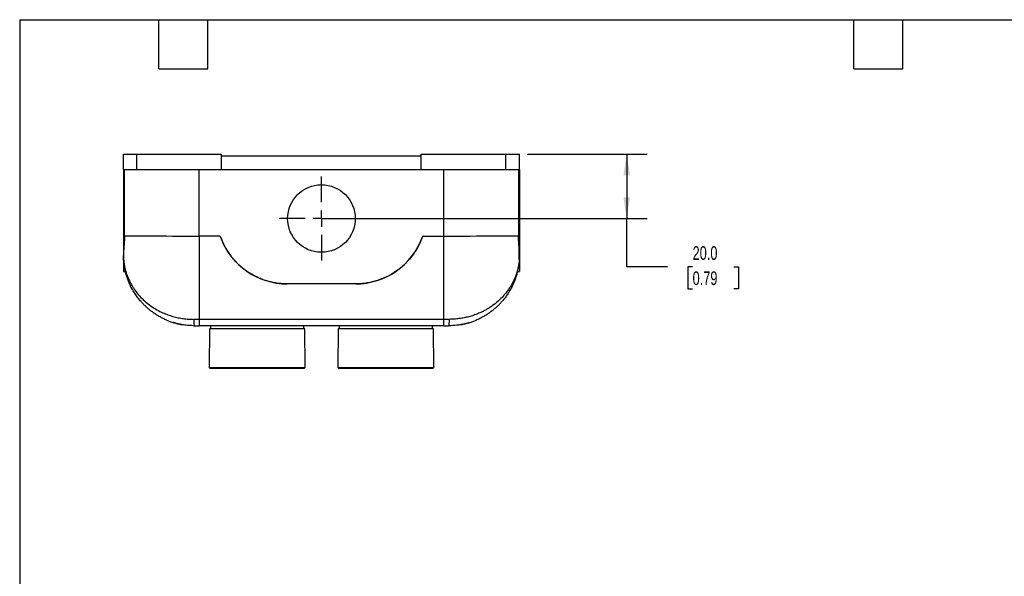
# Model space of a CAD drawing. Header units: millimetres. Extents: x 13 to 546, y 13 to 419.
# Tile 3 of 5: x 13 to 319, y 246 to 419. Entities that reach past the tile are written whole.
import ezdxf

# ---------------------------------------------------------------- set-up
doc = ezdxf.new("R2010")
doc.units = ezdxf.units.MM
doc.header["$LTSCALE"] = 2
doc.linetypes.add('SLD-Center', pattern=[19.05, 15.24, -1.27, 1.27, -1.27])
doc.linetypes.add('SLD-Solid', pattern=[0])
doc.layers.add('CENTER', color=40, linetype='SLD-Center')
doc.layers.add('DIMENSIONS', color=140, linetype='SLD-Solid', lineweight=25)
doc.layers.add('TEXT', color=140, linetype='SLD-Solid', lineweight=25)
doc.styles.add('SLDTEXTSTYLE0', font='TXT', dxfattribs={"width": 0.7})
doc.dimstyles.new('SLDDIMSTYLE1', dxfattribs={"dimtxt": 4.316016, "dimasz": 6.604, "dimexe": 0, "dimexo": 0.0625, "dimgap": 1.079004, "dimtad": 0, "dimtih": 1, "dimtoh": 1, "dimrnd": 1e-09, "dimzin": 4, "dimdsep": 46, "dimtxsty": 'SLDTEXTSTYLE0', "dimsah": 1, "dimcen": 0.09, "dimadec": 0, "dimazin": 1, "dimtfac": 1, "dimtofl": 0, "dimtmove": 0, "dimatfit": 3, "dimfxl": 0, "dimfrac": 2, "dimtolj": 1, "dimtzin": 12, "dimarcsym": 0})

# ---------------------------------------------------------------- blocks, each defined once
blk = doc.blocks.new('_D_8')
at = {"layer": 'DIMENSIONS'}
for p, q in [((170.47, 377.35), (207.6, 377.35)), ((201.25, 377.35), (201.25, 357.35)), ((108.97, 357.35), (207.6, 357.35)), ((201.25, 342.33), (201.25, 357.35)), ((213.95, 342.33), (201.25, 342.33)), ((221.72, 342.33), (220.28, 342.33)), ((220.28, 342.33), (220.28, 335.47)), ((234.55, 342.33), (236, 342.33)), ((236, 342.33), (236, 335.47)), ((220.28, 335.47), (221.72, 335.47)), ((236, 335.47), (234.55, 335.47))]:
    blk.add_line(p, q, dxfattribs=at)
for points in [[(201.25, 377.35), (200.23, 370.74), (202.26, 370.74)], [(201.25, 357.35), (202.26, 363.95), (200.23, 363.95)]]:
    blk.add_solid(points, dxfattribs=at)
at = {"layer": 'DIMENSIONS', "char_height": 4.233, "attachment_point": 1, "style": 'SLDTEXTSTYLE0'}
for s, insert in [('20.0', (221.72, 348.75)), ('0.79', (221.72, 340.93))]:
    blk.add_mtext(s, dxfattribs=dict(at, insert=insert))
blk = doc.blocks.new('SW_CENTERMARKSYMBOL_7')
at = {"layer": 'CENTER', "color": 0}
for p, q in [((0, 5.08), (0, 13.04)), ((-5.08, 0), (-13.04, 0)), ((0, 0), (-2.54, 0)), ((0, 0), (0, 2.54)), ((0, 0), (0, -2.54)), ((0, 0), (2.54, 0)), ((5.08, 0), (13.04, 0)), ((0, -5.08), (0, -13.04))]:
    blk.add_line(p, q, dxfattribs=at)

msp = doc.modelspace()

# ---------------------------------------------------------------- linework, layer by layer
for p, q in [((44.933, 372.548), (44.933, 377.348)), ((44.933, 377.348), (49.133, 377.348)), ((49.133, 372.548), (49.133, 377.348)), ((49.133, 377.348), (75.433, 377.348)), ((75.433, 372.548), (75.433, 377.348)), ((75.433, 376.848), (137.433, 376.848)), ((137.433, 377.348), (163.733, 377.348)), ((137.433, 372.548), (137.433, 377.348)), ((163.733, 372.548), (163.733, 377.348)), ((163.733, 377.348), (167.933, 377.348)), ((167.933, 372.548), (167.933, 377.348)), ((44.933, 372.548), (49.133, 372.548)), ((44.933, 372.548), (44.933, 351.514)), ((45.144, 372.548), (45.144, 352.025)), ((49.133, 372.548), (75.433, 372.548)), ((68.433, 351.91), (68.433, 372.548)), ((75.433, 372.548), (137.433, 372.548)), ((137.433, 372.548), (163.733, 372.548)), ((144.433, 351.91), (144.433, 372.548)), ((163.733, 372.548), (167.933, 372.548)), ((167.722, 352.025), (167.722, 372.548)), ((167.933, 372.548), (167.933, 351.514)), ((74.78, 351.91), (68.433, 351.91)), ((68.433, 351.91), (68.433, 326.036)), ((138.086, 351.91), (144.433, 351.91)), ((144.433, 326.036), (144.433, 351.91)), ((44.933, 351.514), (45.269, 351.514)), ((44.933, 351.514), (44.933, 340.848)), ((167.597, 351.514), (167.933, 351.514)), ((167.933, 351.514), (167.933, 340.848)), ((44.976, 344.733), (44.969, 345.896)), ((167.89, 344.733), (167.897, 345.896)), ((44.933, 340.848), (45.558, 340.848)), ((167.303, 340.848), (167.933, 340.848)), ((117.299, 337.048), (95.567, 337.048)), ((68.433, 326.036), (66.792, 326.036)), ((144.433, 326.036), (68.433, 326.036)), ((68.433, 326.036), (68.433, 324.048)), ((146.074, 326.036), (144.433, 326.036)), ((144.433, 324.048), (144.433, 326.036)), ((144.433, 324.048), (68.433, 324.048)), ((71.639, 323.048), (71.535, 311.048)), ((101.227, 323.048), (71.639, 323.048)), ((71.933, 324.048), (71.933, 323.048)), ((100.933, 323.048), (100.933, 324.048)), ((101.331, 311.048), (101.227, 323.048)), ((111.639, 323.048), (111.535, 311.048)), ((141.227, 323.048), (111.639, 323.048)), ((111.933, 324.048), (111.933, 323.048)), ((140.933, 323.048), (140.933, 324.048)), ((141.331, 311.048), (141.227, 323.048)), ((71.535, 311.048), (71.733, 310.848)), ((71.535, 311.048), (101.331, 311.048)), ((71.733, 310.848), (101.133, 310.848)), ((101.133, 310.848), (101.331, 311.048)), ((111.535, 311.048), (111.733, 310.848)), ((111.535, 311.048), (141.331, 311.048)), ((111.733, 310.848), (141.133, 310.848)), ((141.133, 310.848), (141.331, 311.048))]:
    msp.add_line(p, q)
msp.add_circle((106.433, 357.348), 10.5)
for centre, radius, start, end in [((74.303, 351.148), 0.9, 20.18046, 52.94583), ((95.797, 359.048), 22, 200.18046, 270), ((117.069, 359.048), 22, 270, 339.81954), ((138.563, 351.148), 0.9, 147.0059, 159.81954), ((46.976, 344.744), 2, 180.33333, 183.73697), ((165.89, 344.744), 2, 356.26303, 359.66667)]:
    msp.add_arc(centre, radius, start, end)
for centre, start_param, end_param in [((68.433, 352.048), 3.309122, 4.712389), ((144.433, 352.048), 4.712389, 6.1156559)]:
    msp.add_ellipse(centre, major_axis=(23.619, 0), ratio=0.0058178, start_param=start_param, end_param=end_param)
for points, knots in [([(45.42, 352.048), (45.385, 352.048), (45.352, 351.998), (45.299, 351.812), (45.28, 351.675), (45.269, 351.514)], [0, 0, 0, 0, 0.5, 0.5, 1, 1, 1, 1]), ([(75.148, 351.458), (75.113, 351.551), (75.064, 351.638), (74.938, 351.793), (74.864, 351.858), (74.78, 351.91)], [0, 0, 0, 0, 0.5, 0.5, 1, 1, 1, 1]), ([(138.086, 351.91), (138.002, 351.858), (137.927, 351.791), (137.801, 351.636), (137.753, 351.551), (137.718, 351.458)], [0, 0, 0, 0, 0.5, 0.5, 1, 1, 1, 1]), ([(167.446, 352.048), (167.481, 352.048), (167.514, 351.998), (167.567, 351.812), (167.586, 351.675), (167.597, 351.514)], [0, 0, 0, 0, 0.5, 0.5, 1, 1, 1, 1]), ([(45.269, 351.514), (45.194, 350.452), (45.118, 349.454), (45.003, 347.582), (44.964, 346.707), (44.969, 345.896)], [0, 0, 0, 0, 0.5, 0.5, 1, 1, 1, 1]), ([(95.567, 337.048), (94.457, 337.059), (93.355, 337.154), (91.165, 337.511), (90.087, 337.772), (88.506, 338.283), (87.984, 338.473), (86.959, 338.892), (86.455, 339.121), (85.465, 339.616), (84.977, 339.883), (84.026, 340.452), (83.563, 340.754), (82.206, 341.711), (81.348, 342.42), (79.752, 343.954), (79.01, 344.784), (77.664, 346.541), (77.055, 347.474), (75.989, 349.41), (75.531, 350.415), (75.148, 351.458)], [0, 0, 0, 0, 0.125, 0.125, 0.25, 0.25, 0.3125, 0.3125, 0.375, 0.375, 0.4375, 0.4375, 0.5, 0.5, 0.625, 0.625, 0.75, 0.75, 0.875, 0.875, 1, 1, 1, 1]), ([(137.718, 351.458), (137.335, 350.415), (136.876, 349.409), (135.807, 347.466), (135.2, 346.537), (134.188, 345.218), (133.834, 344.79), (133.095, 343.965), (132.711, 343.567), (131.913, 342.8), (131.498, 342.43), (130.643, 341.725), (130.203, 341.389), (128.847, 340.432), (127.891, 339.861), (125.911, 338.872), (124.88, 338.45), (122.774, 337.771), (121.691, 337.509), (119.51, 337.154), (118.409, 337.059), (117.299, 337.048)], [0, 0, 0, 0, 0.125, 0.125, 0.25, 0.25, 0.3125, 0.3125, 0.375, 0.375, 0.4375, 0.4375, 0.5, 0.5, 0.625, 0.625, 0.75, 0.75, 0.875, 0.875, 1, 1, 1, 1]), ([(167.897, 345.896), (167.902, 346.707), (167.863, 347.582), (167.748, 349.454), (167.672, 350.452), (167.597, 351.514)], [0, 0, 0, 0, 0.5, 0.5, 1, 1, 1, 1]), ([(44.976, 344.733), (44.976, 344.732), (44.976, 344.73), (44.977, 344.714), (44.979, 344.689), (44.981, 344.653), (44.985, 344.608), (44.989, 344.553), (44.994, 344.488), (45.001, 344.413), (45.014, 344.263), (45.041, 344.002), (45.087, 343.622), (45.151, 343.171), (45.24, 342.65), (45.397, 341.875), (45.63, 340.967), (45.925, 340.046), (46.172, 339.376), (46.473, 338.632), (46.87, 337.768), (47.423, 336.735), (48.143, 335.557), (49.079, 334.259), (50.364, 332.785), (51.836, 331.393), (53.515, 330.102), (55.292, 328.99), (56.796, 328.231), (57.951, 327.739), (58.725, 327.443), (59.508, 327.175), (60.299, 326.935), (61.098, 326.723), (61.903, 326.54), (62.712, 326.384), (63.525, 326.257), (64.34, 326.158), (65.157, 326.088), (65.974, 326.044), (66.52, 326.039), (66.792, 326.036)], [0, 0, 0, 0, 0.0028726, 0.0058693, 0.009008, 0.0123043, 0.0157716, 0.0194214, 0.0232636, 0.0273067, 0.0315581, 0.045677, 0.0625822, 0.0794067, 0.0999653, 0.1242611, 0.1695664, 0.2051947, 0.2311491, 0.2474321, 0.2919998, 0.3331087, 0.3707661, 0.4348954, 0.4948309, 0.5622479, 0.6263283, 0.6872386, 0.7451726, 0.7678375, 0.7901781, 0.812212, 0.8339577, 0.8554345, 0.8766623, 0.8976617, 0.918454, 0.9390611, 0.9595057, 0.9798108, 1, 1, 1, 1]), ([(58.367, 325.785), (58.002, 325.946), (57.289, 326.26), (56.275, 326.792), (55.303, 327.361), (54.356, 327.985), (53.469, 328.637), (52.639, 329.314), (51.86, 330.011), (51.103, 330.758), (50.28, 331.652), (49.413, 332.713), (48.532, 333.957), (47.723, 335.286), (46.998, 336.697), (46.486, 337.899), (46.136, 338.861), (45.905, 339.566), (45.698, 340.279), (45.52, 340.984), (45.389, 341.58), (45.296, 342.064), (45.23, 342.439), (45.176, 342.783), (45.131, 343.097), (45.092, 343.399), (45.06, 343.683), (45.033, 343.944), (45.013, 344.165), (44.999, 344.344), (44.988, 344.487), (44.981, 344.591), (44.98, 344.607), (44.98, 344.614)], [0, 0, 0, 0, 0.041299, 0.080526, 0.1206595, 0.1617382, 0.2037981, 0.2422511, 0.2819302, 0.322855, 0.3650437, 0.42432, 0.4858911, 0.5497877, 0.6160371, 0.6846642, 0.7160679, 0.7479665, 0.7809065, 0.8131105, 0.8434419, 0.8617697, 0.8788401, 0.8946546, 0.9092153, 0.9225248, 0.9371746, 0.950237, 0.9617328, 0.9720647, 0.9810658, 0.9910745, 1, 1, 1, 1]), ([(167.89, 344.733), (167.89, 344.732), (167.89, 344.73), (167.889, 344.716), (167.888, 344.694), (167.886, 344.666), (167.883, 344.631), (167.88, 344.591), (167.876, 344.547), (167.872, 344.499), (167.868, 344.448), (167.863, 344.394), (167.858, 344.338), (167.853, 344.279), (167.847, 344.219), (167.841, 344.159), (167.834, 344.097), (167.828, 344.034), (167.82, 343.97), (167.813, 343.905), (167.805, 343.84), (167.797, 343.774), (167.789, 343.707), (167.78, 343.639), (167.771, 343.572), (167.762, 343.504), (167.752, 343.435), (167.742, 343.366), (167.732, 343.297), (167.721, 343.228), (167.71, 343.159), (167.699, 343.089), (167.688, 343.019), (167.676, 342.949), (167.664, 342.879), (167.651, 342.809), (167.639, 342.739), (167.626, 342.668), (167.612, 342.597), (167.599, 342.527), (167.585, 342.456), (167.57, 342.385), (167.556, 342.314), (167.541, 342.242), (167.526, 342.171), (167.51, 342.1), (167.494, 342.028), (167.478, 341.957), (167.462, 341.885), (167.445, 341.814), (167.428, 341.742), (167.411, 341.671), (167.393, 341.599), (167.375, 341.528), (167.357, 341.456), (167.339, 341.385), (167.32, 341.313), (167.301, 341.242), (167.281, 341.17), (167.262, 341.099), (167.242, 341.027), (167.221, 340.956), (167.201, 340.884), (167.18, 340.813), (167.159, 340.741), (167.137, 340.67), (167.115, 340.598), (167.093, 340.527), (167.071, 340.456), (167.048, 340.384), (167.025, 340.313), (167.001, 340.242), (166.978, 340.171), (166.954, 340.099), (166.929, 340.028), (166.905, 339.957), (166.88, 339.886), (166.855, 339.815), (166.829, 339.743), (166.803, 339.672), (166.777, 339.601), (166.751, 339.53), (166.724, 339.459), (166.697, 339.388), (166.669, 339.317), (166.642, 339.247), (166.613, 339.176), (166.585, 339.105), (166.556, 339.034), (166.527, 338.963), (166.498, 338.893), (166.468, 338.822), (166.438, 338.751), (166.408, 338.681), (166.378, 338.61), (166.347, 338.54), (166.315, 338.47), (166.284, 338.399), (166.252, 338.329), (166.22, 338.259), (166.187, 338.188), (166.154, 338.118), (166.121, 338.048), (166.088, 337.978), (166.054, 337.908), (166.02, 337.838), (165.985, 337.768), (165.95, 337.698), (165.915, 337.628), (165.88, 337.559), (165.844, 337.489), (165.808, 337.419), (165.771, 337.35), (165.735, 337.28), (165.697, 337.211), (165.66, 337.142), (165.622, 337.072), (165.584, 337.003), (165.546, 336.934), (165.507, 336.865), (165.287, 336.476), (164.858, 335.774), (164.252, 334.906), (163.494, 333.924), (162.54, 332.833), (161.151, 331.5), (159.788, 330.425), (158.554, 329.599), (157.598, 329.028), (156.641, 328.519), (155.781, 328.11), (155.018, 327.783), (154.347, 327.519), (153.659, 327.273), (152.956, 327.047), (152.237, 326.841), (151.503, 326.656), (150.756, 326.495), (149.996, 326.356), (149.226, 326.241), (148.448, 326.15), (147.661, 326.085), (146.87, 326.044), (146.339, 326.039), (146.074, 326.036)], [0, 0, 0, 0, 0.0028574, 0.0057044, 0.0085483, 0.0113923, 0.0142356, 0.0170742, 0.0199021, 0.0227188, 0.0255278, 0.0283315, 0.0311313, 0.0339277, 0.0367204, 0.0395091, 0.0422942, 0.0450763, 0.0478559, 0.0506334, 0.0534091, 0.0561832, 0.0589561, 0.0617278, 0.0644985, 0.0672683, 0.0700373, 0.0728055, 0.0755729, 0.0783396, 0.0811056, 0.083871, 0.0866358, 0.0894001, 0.0921638, 0.0949272, 0.0976901, 0.1004526, 0.1032148, 0.1059767, 0.1087383, 0.1114996, 0.1142607, 0.1170216, 0.1197823, 0.1225428, 0.1253033, 0.1280636, 0.1308238, 0.1335839, 0.136344, 0.139104, 0.141864, 0.144624, 0.147384, 0.150144, 0.152904, 0.1556639, 0.1584239, 0.1611838, 0.1639438, 0.1667037, 0.1694637, 0.1722236, 0.1749835, 0.1777434, 0.1805033, 0.1832632, 0.1860231, 0.1887829, 0.1915428, 0.1943027, 0.1970626, 0.1998224, 0.2025823, 0.2053422, 0.2081021, 0.210862, 0.2136219, 0.2163818, 0.2191417, 0.2219017, 0.2246616, 0.2274216, 0.2301817, 0.2329417, 0.2357018, 0.2384619, 0.2412221, 0.2439823, 0.2467426, 0.2495029, 0.2522632, 0.2550237, 0.2577842, 0.2605447, 0.2633054, 0.2660661, 0.2688269, 0.2715878, 0.2743488, 0.2771099, 0.2798711, 0.2826325, 0.2853939, 0.2881555, 0.2909172, 0.2936791, 0.2964411, 0.2992032, 0.3019656, 0.3047281, 0.3074907, 0.3102536, 0.3130166, 0.3157799, 0.3185433, 0.321307, 0.3240709, 0.326835, 0.3295994, 0.3707641, 0.4120206, 0.4371288, 0.4948213, 0.5539165, 0.6195126, 0.6531841, 0.6853399, 0.7160074, 0.745186, 0.7646656, 0.7841719, 0.8036997, 0.8232467, 0.8428138, 0.8624055, 0.8820227, 0.9016594, 0.9213101, 0.9409708, 0.9606392, 0.980315, 1, 1, 1, 1]), ([(167.886, 344.614), (167.886, 344.607), (167.885, 344.591), (167.878, 344.487), (167.867, 344.344), (167.837, 343.972), (167.766, 343.285), (167.619, 342.295), (167.417, 341.269), (167.155, 340.216), (166.845, 339.187), (166.454, 338.086), (165.972, 336.935), (165.386, 335.744), (164.739, 334.608), (164.039, 333.53), (163.29, 332.511), (162.528, 331.589), (161.763, 330.758), (161.006, 330.011), (160.227, 329.314), (159.397, 328.638), (158.51, 327.985), (157.563, 327.361), (156.591, 326.792), (155.528, 326.232), (154.754, 325.902), (154.33, 325.722)], [0, 0, 0, 0, 0.0088714, 0.0188206, 0.0277662, 0.0380375, 0.0823415, 0.1259144, 0.1742034, 0.2204901, 0.2677196, 0.3134036, 0.370423, 0.4257951, 0.4795339, 0.5316542, 0.5821727, 0.6311076, 0.6730397, 0.713717, 0.7531573, 0.7913805, 0.8331859, 0.8740173, 0.9139105, 0.9529039, 1, 1, 1, 1]), ([(58.333, 325.8), (58.689, 325.656), (59.397, 325.369), (60.551, 324.993), (61.75, 324.655), (62.582, 324.487), (62.998, 324.403)], [0, 0, 0, 0, 0.2529386, 0.5036059, 0.7524778, 1, 1, 1, 1]), ([(63.465, 324.325), (63.35, 324.343), (63.014, 324.396), (62.496, 324.498), (61.923, 324.623), (61.42, 324.748), (60.999, 324.862), (60.678, 324.955), (60.475, 325.017), (60.385, 325.045), (60.399, 325.041), (60.402, 325.04)], [0, 0, 0, 0, 0.0659794, 0.1925373, 0.3191026, 0.4485798, 0.578041, 0.7069462, 0.8358232, 0.9599178, 1, 1, 1, 1]), ([(66.933, 324.048), (66.364, 324.062), (65.219, 324.09), (63.747, 324.255), (62.867, 324.439), (62.538, 324.508)], [0, 0, 0, 0, 0.3821686, 0.7685819, 1, 1, 1, 1]), ([(66.792, 326.036), (66.793, 325.508), (66.808, 325.002), (66.86, 324.257), (66.896, 324.048), (66.933, 324.048)], [0, 0, 0, 0, 0.5, 0.5, 1, 1, 1, 1]), ([(146.074, 326.036), (146.073, 325.589), (146.047, 324.546), (145.975, 324.048), (145.933, 324.048)], [0, 0, 0, 0, 0.4285714, 1, 1, 1, 1]), ([(150.28, 324.513), (149.686, 324.393), (148.271, 324.107), (146.792, 324.069), (145.933, 324.048)], [0, 0, 0, 0, 0.419363, 1, 1, 1, 1]), ([(152.464, 325.04), (152.464, 325.04), (152.464, 325.04), (152.339, 325.001), (152.116, 324.934), (151.791, 324.841), (151.376, 324.73), (150.874, 324.608), (150.295, 324.481), (149.655, 324.362), (149.058, 324.266), (148.679, 324.222), (148.533, 324.205)], [0, 0, 0, 0, 0.07219053, 0.17569111, 0.27920767, 0.38411473, 0.48903845, 0.59812594, 0.70721477, 0.81877142, 0.93031428, 1, 1, 1, 1]), ([(149.842, 324.398), (150.263, 324.483), (151.107, 324.652), (152.323, 324.995), (153.497, 325.379), (154.218, 325.673), (154.581, 325.821)], [0, 0, 0, 0, 0.2465128, 0.4950757, 0.7460949, 1, 1, 1, 1])]:
    msp.add_open_spline(points, degree=3, knots=knots)
for points in [[(66.933, 324.048), (67.433, 324.048), (67.932, 324.048), (68.433, 324.048)], [(144.433, 324.048), (144.935, 324.048), (145.433, 324.048), (145.933, 324.048)]]:
    msp.add_open_spline(points, degree=3)
at = {"layer": 'TEXT'}
for p, q in [((12.7, 419.1), (546.1, 419.1)), ((12.7, 419.1), (12.7, 12.7)), ((55.88, 403.86), (55.88, 419.1)), ((71.12, 403.86), (71.12, 419.1)), ((271.78, 403.86), (271.78, 419.1)), ((287.02, 403.86), (287.02, 419.1)), ((55.88, 403.86), (71.12, 403.86)), ((271.78, 403.86), (287.02, 403.86))]:
    msp.add_line(p, q, dxfattribs=at)

# ---------------------------------------------------------------- block references
at = {"layer": 'CENTER'}
msp.add_blockref('SW_CENTERMARKSYMBOL_7', (106.433, 357.348), dxfattribs=at)

# ---------------------------------------------------------------- dimensions: what is measured, and where the dimension line sits
at = {"layer": 'DIMENSIONS'}
dim = msp.add_linear_dim(base=(201.245, 357.348), p1=(167.933, 377.348), p2=(106.433, 357.348), angle=90, dimstyle='SLDDIMSTYLE1', dxfattribs=at)
dim.commit()
dim.dimension.update_dxf_attribs({"geometry": '_D_8', "text_midpoint": (201.245, 342.331), "dimtype": 160})

doc.saveas('drawing.dxf')
